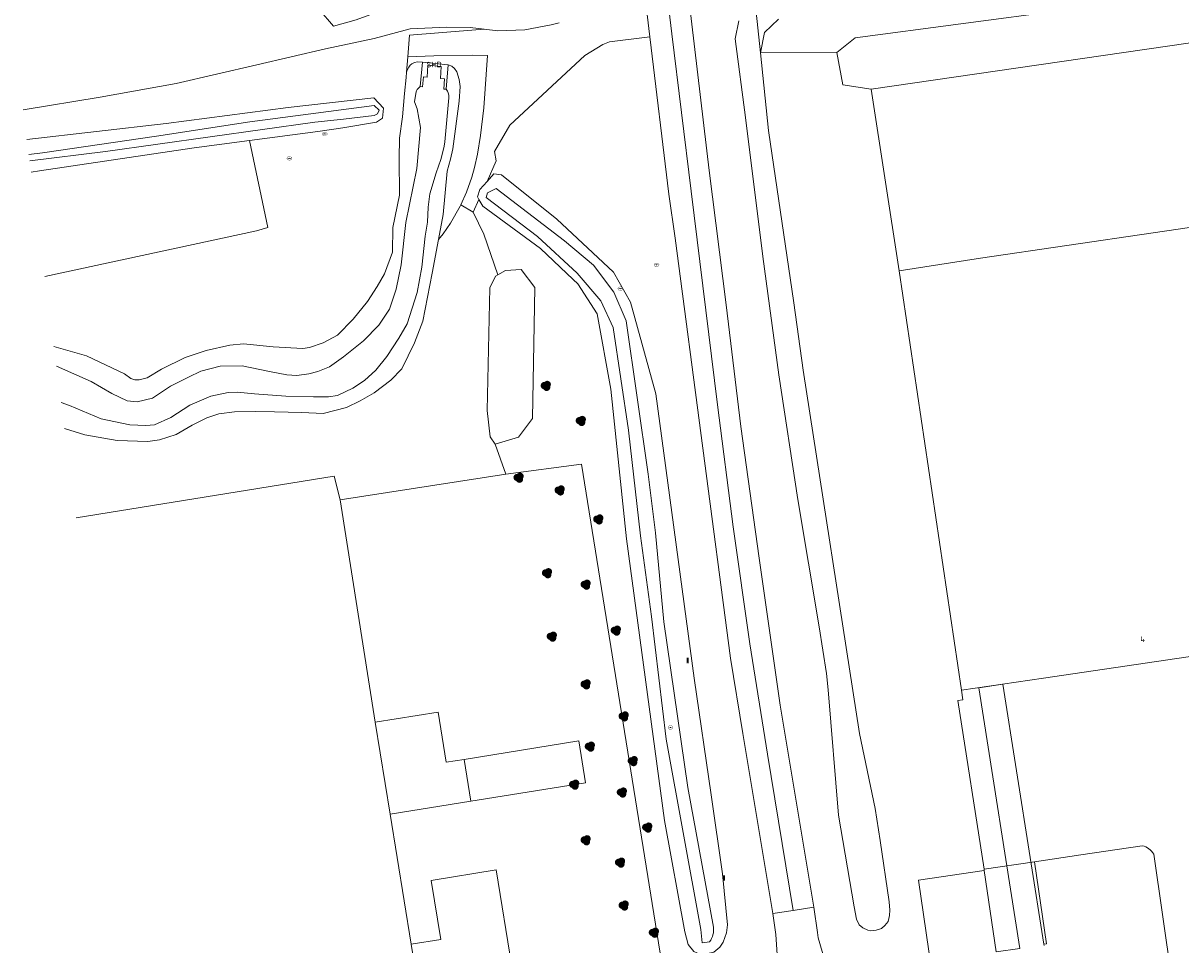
# Model space of a CAD drawing. Header units: metres. Extents: x 207155 to 208055, y 377332 to 379032.
# Tile 43 of 59: x 207213 to 207405, y 378440 to 378593. Entities that reach past the tile are written whole.
import ezdxf
from ezdxf.enums import TextEntityAlignment as Align

# ---------------------------------------------------------------- set-up
doc = ezdxf.new("R2010")
doc.units = ezdxf.units.M
for name, color, linetype, lineweight in [('GB', 1, 'Continuous', 25), ('GB11', 1, 'Continuous', 25), ('GMV', 7, 'Continuous', 25), ('GP1', 7, 'Continuous', 25), ('LSHD', 34, 'Continuous', 25)]:
    doc.layers.add(name, color=color, linetype=linetype, lineweight=lineweight)
for name, color, linetype in [('NAR', 7, 'Continuous'), ('PPAL', 232, 'Continuous'), ('PPUT', 232, 'Continuous'), ('PVGO', 62, 'Continuous'), ('SHD', 7, 'Continuous')]:
    doc.layers.add(name, color=color, linetype=linetype)
doc.styles.add('ISO', font='isocpeur.ttf', dxfattribs={"height": 1})

# ---------------------------------------------------------------- blocks, each defined once
blk = doc.blocks.new('boom')
at = {"linetype": 'ByBlock', "lineweight": -2}
h = blk.add_hatch(color=0, dxfattribs=at)
h.dxf.hatch_style = 1
h.paths.add_polyline_path([(0.73, -0.11, 0.956633), (-0.2, 0.65, 0.937564), (-0.38, -0.54, 0.879525)])
h.paths.add_polyline_path([(-0.1, 0, -1), (0.1, 0, -1)], flags=16)
at = {"linetype": 'ByBlock', "lineweight": -2, "true_color": 0x4a641a}
h = blk.add_hatch(color=59, dxfattribs=at)
h.dxf.hatch_style = 1
h.paths.add_polyline_path([(0.1, 0, 1), (-0.1, 0, 1)])
at = {"color": 0, "linetype": 'ByBlock', "lineweight": -2}
blk.add_attdef('BOOM', (0.85, 0.35), '', height=0.5, dxfattribs=at)
blk = doc.blocks.new('put')
at = {"linetype": 'ByBlock', "lineweight": -2}
h = blk.add_hatch(color=0, dxfattribs=at)
h.dxf.hatch_style = 1
edge = h.paths.add_edge_path()
edge.add_spline(control_points=[(0.44, 0), (0.44, 0.04), (0.43, 0.09), (0.36, 0.2), (0.28, 0.26), (0.09, 0.32), (-0.02, 0.33), (-0.22, 0.29), (-0.31, 0.24), (-0.42, 0.12), (-0.44, 0.06), (-0.44, -0.06), (-0.42, -0.12), (-0.33, -0.22), (-0.28, -0.26), (-0.1, -0.33), (0.04, -0.33), (0.27, -0.27), (0.37, -0.2), (0.43, -0.08), (0.44, -0.04), (0.44, 0)], knot_values=[0, 0, 0, 0, 0.380029, 0.380029, 1.118666, 1.118666, 1.857303, 1.857303, 2.59594, 2.59594, 3.13294, 3.13294, 3.66994, 3.66994, 4.20694, 4.20694, 5.079565, 5.079565, 5.952189, 5.952189, 6.283185, 6.283185, 6.283185, 6.283185], degree=3, periodic=0)
edge = h.paths.add_edge_path(flags=16)
edge.add_ellipse((0, 0), major_axis=(0.392, 0), ratio=0.689655, start_angle=0, end_angle=360)
h = blk.add_hatch(color=0, dxfattribs=at)
h.dxf.hatch_style = 1
h.paths.add_polyline_path([(-0.1, 0, -0.096396), (-0.09, 0.04), (-0.25, 0.04, 1), (-0.25, -0.04), (-0.09, -0.04, -0.096396)])
at = {"linetype": 'ByBlock', "lineweight": -2, "true_color": 0x681648}
h = blk.add_hatch(color=219, dxfattribs=at)
h.dxf.hatch_style = 1
h.paths.add_polyline_path([(0.1, 0, 1), (-0.1, 0, 1)])
at = {"linetype": 'ByBlock', "lineweight": -2}
h = blk.add_hatch(color=0, dxfattribs=at)
h.dxf.hatch_style = 1
h.paths.add_polyline_path([(0.25, 0.04), (0.09, 0.04, -0.096396), (0.1, 0, -0.096396), (0.09, -0.04), (0.25, -0.04, 1)])
at = {"color": 0, "linetype": 'ByBlock', "lineweight": -2}
blk.add_attdef('PUT', (0.5, 0.35), '', height=0.5, dxfattribs=at)
blk = doc.blocks.new('paal')
at = {"linetype": 'ByBlock', "lineweight": -2}
h = blk.add_hatch(color=0, dxfattribs=at)
h.dxf.hatch_style = 1
h.paths.add_polyline_path([(0.15, 0.8), (-0.15, 0.8), (-0.15, -0.1), (0, -0.1, -0.414214), (-0.1, 0, -1), (0.1, 0, -0.414214), (0, -0.1), (0.15, -0.1)])
at = {"linetype": 'ByBlock', "lineweight": -2, "true_color": 0x681648}
h = blk.add_hatch(color=219, dxfattribs=at)
h.dxf.hatch_style = 1
h.paths.add_polyline_path([(-0.1, 0, 1), (0.1, 0, 1)])
at = {"color": 0, "linetype": 'ByBlock', "lineweight": -2}
blk.add_attdef('PAAL', (0.5, 0.35), '', height=0.5, dxfattribs=at)

msp = doc.modelspace()

# ---------------------------------------------------------------- linework, layer by layer
at = {"layer": 'GB', "linetype": 'Continuous', "lineweight": 13}
for points in [[(207371.492, 378553.915), (207414.39, 378560.229)], [(207381.909, 378484.437), (207429.445, 378491.424)], [(207285.994, 378470.986), (207283.022, 378470.507), (207281.684, 378478.81), (207271.279, 378477.133)], [(207271.279, 378477.133), (207273.731, 378461.92)], [(207287.107, 378464.075), (207285.994, 378470.986)], [(207273.731, 378461.92), (207287.107, 378464.075)], [(207291.302, 378452.705), (207280.523, 378450.955)], [(207291.302, 378452.705), (207296.501, 378420.687)], [(207280.523, 378450.955), (207282.11, 378441.183), (207277.204, 378440.386)], [(207279.709, 378424.96), (207277.204, 378440.386)]]:
    msp.add_lwpolyline(points, dxfattribs=at)
at = {"layer": 'GB11', "linetype": 'Continuous', "lineweight": 13}
for points in [[(207357.988, 378551.819), (207371.492, 378553.915)], [(207368.315, 378482.43), (207357.988, 378551.819)], [(207368.315, 378482.43), (207381.909, 378484.437)]]:
    msp.add_lwpolyline(points, dxfattribs=at)
at = {"layer": 'GMV', "linetype": 'Continuous', "lineweight": 13}
for points in [[(207343.882, 378446.516), (207338.292, 378479.984), (207334.851, 378504.29), (207331.787, 378526.099), (207329.359, 378546.193), (207326.527, 378568.436), (207321.672, 378609.496), (207321.301, 378612.643)], [(207320.393, 378591.073), (207317.82, 378612.266)], [(207316.738, 378590.577), (207314.881, 378605.901)], [(207265.147, 378599.445), (207269.054, 378602.179), (207271.642, 378603.743), (207274.673, 378601.131), (207276.569, 378598.375), (207273.23, 378595.277), (207268.12, 378593.363), (207264.354, 378592.344), (207262.004, 378595.078), (207265.147, 378599.445)], [(207350.721, 378590.413), (207403.228, 378597.395)], [(207335.026, 378587.905), (207334.149, 378596.206)], [(207335.739, 378591.296), (207338.027, 378593.5)], [(207212.967, 378578.475), (207225.712, 378580.558), (207238.311, 378582.843), (207251.636, 378585.946), (207263.046, 378588.557), (207271.111, 378590.307), (207277.042, 378591.9), (207283.118, 378592.152), (207286.991, 378592.122), (207289.283, 378591.847)], [(207289.283, 378591.847), (207276.954, 378590.868)], [(207289.283, 378591.847), (207291.575, 378591.572)], [(207291.575, 378591.572), (207296.056, 378591.746)], [(207296.056, 378591.746), (207300.385, 378592.569)], [(207300.385, 378592.569), (207301.742, 378592.902)], [(207330.851, 378590.252), (207331.486, 378593.21)], [(207353.401, 378581.891), (207426.796, 378592.534)], [(207276.648, 378587.263), (207276.954, 378590.868)], [(207310.042, 378589.766), (207308.94, 378589.284)], [(207316.738, 378590.577), (207310.042, 378589.766)], [(207316.738, 378590.577), (207319.893, 378564.533)], [(207320.393, 378591.073), (207323.548, 378565.029)], [(207332.563, 378577.192), (207330.851, 378590.252)], [(207335.026, 378587.905), (207335.739, 378591.296)], [(207347.717, 378587.983), (207350.721, 378590.413)], [(207308.94, 378589.284), (207305.993, 378587.496)], [(207347.717, 378587.983), (207335.026, 378587.905)], [(207335.026, 378587.905), (207336.381, 378575.085)], [(207348.702, 378582.597), (207347.717, 378587.983)], [(207276.648, 378587.263), (207276.431, 378584.708)], [(207280.984, 378587.441), (207276.648, 378587.263)], [(207276.821, 378585.534), (207277.045, 378585.888)], [(207277.045, 378585.888), (207277.324, 378586.118)], [(207277.324, 378586.118), (207277.757, 378586.316)], [(207277.757, 378586.316), (207278.263, 378586.424)], [(207278.263, 378586.424), (207279.068, 378586.38)], [(207279.068, 378586.38), (207278.69, 378582.322)], [(207279.068, 378586.38), (207283.322, 378585.951)], [(207279.874, 378583.887), (207279.967, 378585.887)], [(207279.967, 378585.887), (207282.171, 378585.665)], [(207287.311, 378587.529), (207280.984, 378587.441)], [(207282.171, 378585.665), (207282.054, 378583.687)], [(207283.322, 378585.951), (207282.994, 378581.889)], [(207283.322, 378585.951), (207283.937, 378585.735)], [(207283.937, 378585.735), (207284.414, 378585.349)], [(207289.876, 378587.472), (207287.311, 378587.529)], [(207289.22, 378578.839), (207289.876, 378587.472)], [(207305.993, 378587.496), (207293.568, 378575.966)], [(207276.357, 378583.837), (207276.125, 378581.193)], [(207276.431, 378584.708), (207276.357, 378583.837)], [(207276.431, 378584.708), (207276.602, 378585.139)], [(207276.602, 378585.139), (207276.821, 378585.534)], [(207279.088, 378582.285), (207279.242, 378583.933)], [(207279.242, 378583.933), (207279.874, 378583.887)], [(207284.414, 378585.349), (207284.786, 378584.759)], [(207284.786, 378584.759), (207285.184, 378583.484)], [(207278.117, 378581.655), (207278.202, 378581.845)], [(207278.202, 378581.845), (207278.295, 378581.969)], [(207278.295, 378581.969), (207278.69, 378582.322)], [(207278.69, 378582.322), (207279.088, 378582.285)], [(207282.054, 378583.687), (207282.734, 378583.637)], [(207282.734, 378583.637), (207282.595, 378581.921)], [(207282.595, 378581.921), (207282.994, 378581.889)], [(207283.246, 378581.562), (207282.994, 378581.889)], [(207285.184, 378583.484), (207285.317, 378582.359)], [(207285.317, 378582.359), (207285.187, 378579.896)], [(207353.401, 378581.891), (207348.702, 378582.597)], [(207357.988, 378551.819), (207353.401, 378581.891)], [(207250.449, 378573.411), (207261.748, 378574.925), (207265.91, 378575.482), (207271.47, 378576.472), (207272.458, 378577.12), (207272.611, 378578.781), (207271.043, 378580.486), (207256.832, 378578.862), (207236.637, 378576.243), (207213.603, 378573.596)], [(207276.125, 378581.193), (207275.775, 378577.325)], [(207277.782, 378579.815), (207277.977, 378581.183)], [(207277.977, 378581.183), (207278.038, 378581.475)], [(207278.038, 378581.475), (207278.117, 378581.655)], [(207282.761, 378573.191), (207283.437, 378580.453)], [(207283.359, 378581.298), (207283.246, 378581.562)], [(207283.43, 378580.929), (207283.359, 378581.298)], [(207283.437, 378580.453), (207283.43, 378580.929)], [(207285.187, 378579.896), (207284.123, 378572.015)], [(207213.93, 378571.088), (207216.155, 378571.364), (207235.019, 378574.107), (207250.493, 378576.476), (207271.065, 378579.223), (207271.918, 378578.441), (207271.649, 378577.827), (207271.077, 378577.539), (207266.015, 378576.942), (207261.268, 378576.435), (207226.616, 378571.576)], [(207277.782, 378579.815), (207278.191, 378578.625), (207278.731, 378575.586), (207278.148, 378568.785), (207276.342, 378559.866), (207275.533, 378552.808), (207274.737, 378548.79), (207273.63, 378545.477), (207271.872, 378542.872), (207269.305, 378540.243), (207266.032, 378537.591), (207263.677, 378535.979), (207261.743, 378535.202), (207260.253, 378534.789), (207258.294, 378534.509), (207256.623, 378534.645), (207253.779, 378535.202), (207249.239, 378536.131), (207245.583, 378536.064), (207242.369, 378535.239), (207240.356, 378534.227), (207237.348, 378532.749), (207234.365, 378530.774), (207231.831, 378530.155), (207230.212, 378530.317), (207227.631, 378531.553), (207224.244, 378533.548), (207218.499, 378536.045)], [(207288.671, 378574.254), (207289.22, 378578.839)], [(207275.775, 378577.325), (207275.278, 378573.789)], [(207335.445, 378554.192), (207332.563, 378577.192)], [(207288.212, 378571.169), (207288.671, 378574.254)], [(207293.568, 378575.966), (207290.984, 378571.596)], [(207336.381, 378575.085), (207340.585, 378546.56)], [(207214.309, 378568.185), (207215.659, 378568.381), (207241.279, 378572.182), (207250.449, 378573.411)], [(207250.449, 378573.411), (207253.499, 378559.008), (207251.625, 378558.454), (207216.564, 378550.887)], [(207218.072, 378539.319), (207223.47, 378537.77), (207229.765, 378534.785), (207230.822, 378533.999), (207231.436, 378533.812), (207232.188, 378533.779), (207233.51, 378534.143), (207235.896, 378535.579), (207239.772, 378537.518), (207243.262, 378538.643), (207247.197, 378539.552), (207249.456, 378539.744), (207254.369, 378539.252), (207259.283, 378539.006), (207260.374, 378539.171), (207262.665, 378539.932), (207264.988, 378541.214), (207267.592, 378543.817), (207269.982, 378546.789), (207271.572, 378549.226), (207272.777, 378551.326), (207274.14, 378554.916), (207274.184, 378559.032), (207275.292, 378564.373), (207275.207, 378570.406), (207275.278, 378573.789)], [(207282.396, 378571.31), (207282.655, 378572.501)], [(207282.655, 378572.501), (207282.761, 378573.191)], [(207226.616, 378571.576), (207214.063, 378570.067)], [(207282.123, 378570.256), (207282.396, 378571.31)], [(207283.733, 378570.311), (207283.2, 378568.339)], [(207284.123, 378572.015), (207283.733, 378570.311)], [(207287.684, 378568.962), (207288.212, 378571.169)], [(207290.984, 378571.596), (207291.3, 378570.046)], [(207281.355, 378568.07), (207282.123, 378570.256)], [(207287.265, 378567.316), (207287.684, 378568.962)], [(207289.779, 378566.641), (207291.3, 378570.046)], [(207219.28, 378530.06), (207220.643, 378529.531), (207225.904, 378527.321), (207230.631, 378526.338), (207233.254, 378526.222), (207234.695, 378526.346), (207237.399, 378527.545), (207240.539, 378529.593), (207244.045, 378531.117), (207246.935, 378531.722), (207248.409, 378531.779), (207251.296, 378531.493), (207256.486, 378531.077), (207261.032, 378530.97), (207263.52, 378530.962), (207264.995, 378531.234), (207267.579, 378532.424), (207269.488, 378533.677), (207271.337, 378535.422), (207273.156, 378537.689), (207275.193, 378540.705), (207276.528, 378543.097), (207278.185, 378548.233), (207278.991, 378552.451), (207279.542, 378557.573), (207279.9, 378559.913), (207280.037, 378562.364), (207280.302, 378564.611), (207281.355, 378568.07)], [(207281.753, 378557.024), (207282.515, 378561.163), (207283.2, 378568.339)], [(207286.352, 378564.841), (207287.265, 378567.316)], [(207288.565, 378565.313), (207289.779, 378566.641)], [(207290.927, 378567.896), (207289.779, 378566.641)], [(207292.193, 378567.738), (207290.927, 378567.896)], [(207301.321, 378560.366), (207292.193, 378567.738)], [(207285.415, 378562.759), (207286.352, 378564.841)], [(207288.171, 378564.086), (207288.565, 378565.313)], [(207289.608, 378563.977), (207289.867, 378564.77)], [(207289.867, 378564.77), (207291.275, 378565.463)], [(207291.275, 378565.463), (207302.625, 378556.815)], [(207323.548, 378565.029), (207327.943, 378529.641), (207330.509, 378509.473), (207333.31, 378490.12), (207336.222, 378471.852), (207340.487, 378445.985)], [(207285.415, 378562.759), (207285.317, 378562.541)], [(207285.415, 378562.759), (207287.502, 378561.542)], [(207287.502, 378561.542), (207288.436, 378563.633)], [(207288.436, 378563.633), (207288.171, 378564.086)], [(207289.072, 378562.543), (207288.436, 378563.633)], [(207298.127, 378557.529), (207289.608, 378563.977)], [(207320.948, 378557.232), (207319.893, 378564.533)], [(207285.317, 378562.541), (207283.704, 378559.757)], [(207289.219, 378557.921), (207287.502, 378561.542)], [(207298.616, 378555.564), (207289.072, 378562.543)], [(207283.704, 378559.757), (207282.51, 378557.939)], [(207310.709, 378551.615), (207301.321, 378560.366)], [(207219.84, 378525.765), (207223.167, 378524.724), (207228.531, 378523.771), (207233.622, 378523.616), (207235.535, 378523.886), (207238.28, 378524.73), (207240.957, 378526.288), (207243.38, 378527.501), (207245.387, 378528.186), (207247.968, 378528.523), (207251.355, 378528.535), (207254.603, 378528.479), (207259.123, 378528.381), (207262.647, 378528.245), (207266.507, 378529.228), (207268.75, 378530.341), (207271.076, 378531.66), (207273.82, 378533.725), (207275.65, 378535.626), (207277.779, 378539.932), (207279.145, 378543.522), (207280.668, 378551.428), (207281.753, 378557.024)], [(207282.51, 378557.939), (207281.753, 378557.024)], [(207291.563, 378551.173), (207289.219, 378557.921)], [(207304.684, 378551.43), (207298.127, 378557.529)], [(207337.092, 378445.454), (207332.128, 378475.273), (207330.077, 378487.725), (207320.948, 378557.232)], [(207304.043, 378550.393), (207298.616, 378555.564)], [(207302.625, 378556.815), (207307.397, 378552.758)], [(207338.116, 378534.612), (207335.445, 378554.192)], [(207291.198, 378550.967), (207291.563, 378551.173)], [(207292.816, 378551.877), (207291.563, 378551.173)], [(207295.432, 378552.045), (207292.816, 378551.877)], [(207297.678, 378549.077), (207295.432, 378552.045)], [(207308.636, 378546.889), (207304.684, 378551.43)], [(207307.397, 378552.758), (207310.752, 378548.328)], [(207313.536, 378546.636), (207310.709, 378551.615)], [(207290.248, 378549.024), (207291.198, 378550.967)], [(207304.79, 378549.682), (207304.043, 378550.393)], [(207308.031, 378544.744), (207304.79, 378549.682)], [(207289.808, 378528.715), (207290.248, 378549.024)], [(207297.306, 378527.396), (207297.678, 378549.077)], [(207310.752, 378548.328), (207312.8, 378543.564)], [(207310.646, 378542.452), (207308.636, 378546.889)], [(207317.729, 378531.498), (207313.536, 378546.636)], [(207340.585, 378546.56), (207342.13, 378535.408)], [(207310.25, 378532.274), (207308.031, 378544.744)], [(207312.8, 378543.564), (207316.468, 378518.181)], [(207313.224, 378525.495), (207310.646, 378542.452)], [(207341.244, 378513.97), (207338.116, 378534.612)], [(207342.13, 378535.408), (207351.468, 378475.258)], [(207312.839, 378507.503), (207310.25, 378532.274)], [(207324.08, 378484.448), (207317.729, 378531.498)], [(207290.289, 378524.369), (207289.808, 378528.715)], [(207294.993, 378524.294), (207297.306, 378527.396)], [(207291.097, 378523.129), (207290.289, 378524.369)], [(207291.097, 378523.129), (207294.993, 378524.294)], [(207315.198, 378507.974), (207313.224, 378525.495)], [(207291.097, 378523.129), (207292.89, 378518.173)], [(207291.967, 378388.249), (207291.653, 378390.263), (207308.654, 378392.856), (207323.029, 378400.046), (207315.817, 378414.645), (207320.088, 378416.701), (207320.963, 378417.729), (207321.478, 378419.22), (207321.481, 378420.036), (207305.428, 378519.87), (207292.89, 378518.173)], [(207221.772, 378510.95), (207264.469, 378517.839)], [(207264.469, 378517.839), (207265.433, 378513.939)], [(207265.433, 378513.939), (207292.89, 378518.173)], [(207316.468, 378518.181), (207317.675, 378508.47)], [(207344.786, 378492.9), (207341.244, 378513.97)], [(207319.182, 378460.865), (207312.839, 378507.503)], [(207317.005, 378494.634), (207315.198, 378507.974)], [(207317.675, 378508.47), (207319.03, 378493.732)], [(207319.437, 378474.346), (207317.005, 378494.634)], [(207319.03, 378493.732), (207323.024, 378466.312)], [(207345.958, 378485.185), (207344.786, 378492.9)], [(207326.904, 378465.14), (207324.08, 378484.448)], [(207346.256, 378482.494), (207345.958, 378485.185)], [(207347.954, 378461.774), (207346.256, 378482.494)], [(207368.55, 378480.834), (207368.315, 378482.43)], [(207372.067, 378452.798), (207367.749, 378480.71), (207368.55, 378480.834)], [(207350.57, 378446.586), (207350.927, 378444.551), (207351.399, 378443.619), (207351.975, 378443.109), (207352.825, 378442.743), (207353.309, 378442.639), (207354.212, 378442.73), (207355.063, 378442.992), (207355.652, 378443.502), (207356.201, 378444.142), (207356.424, 378445.123), (207356.476, 378446.052), (207356.371, 378447.438), (207354.892, 378457.544), (207354.054, 378462.864), (207351.468, 378475.258)], [(207325.181, 378442.833), (207319.437, 378474.346)], [(207323.024, 378466.312), (207327.271, 378443.218)], [(207328.744, 378452.027), (207326.904, 378465.14)], [(207350.57, 378446.586), (207347.954, 378461.774)], [(207319.182, 378460.865), (207322.529, 378442.471), (207323.091, 378440.333), (207323.994, 378439.172), (207324.983, 378438.764), (207325.8, 378438.764), (207327.306, 378439.108), (207328.316, 378439.903), (207328.875, 378440.762), (207329.413, 378442.266), (207329.585, 378443.62), (207328.744, 378452.027)], [(207398.267, 378456.706), (207388.102, 378455.19)], [(207403.13, 378434.93), (207400.17, 378455.291)], [(207380.394, 378454.04), (207372.067, 378452.798)], [(207388.102, 378455.19), (207380.394, 378454.04)], [(207380.394, 378454.04), (207382.393, 378440.479), (207381.977, 378440.405)], [(207361.236, 378450.971), (207372.102, 378452.573)], [(207372.102, 378452.573), (207372.067, 378452.798)], [(207372.102, 378452.573), (207374.085, 378439.113), (207378, 378439.69)], [(207361.236, 378450.971), (207364.603, 378427.886)], [(207337.092, 378445.454), (207340.487, 378445.985)], [(207340.487, 378445.985), (207343.882, 378446.516)], [(207343.882, 378446.516), (207344.466, 378442.313), (207344.618, 378441.428), (207345.254, 378439.207), (207347.542, 378431.408)], [(207338.368, 378430.484), (207337.591, 378442.002), (207337.092, 378445.454)], [(207325.181, 378442.833), (207325.37, 378440.618), (207326.619, 378440.818)], [(207381.977, 378440.405), (207382.009, 378440.204)]]:
    msp.add_lwpolyline(points, dxfattribs=at)
for points in [[(207398.267, 378456.706, -0.2031722), (207400.17, 378455.291)], [(207327.271, 378443.218, -0.1974188), (207326.619, 378440.818)]]:
    msp.add_lwpolyline(points, format="xyb", dxfattribs=at)
at = {"layer": 'GP1', "linetype": 'Continuous', "lineweight": 13}
for points in [[(207371.186, 378482.854), (207375.183, 378483.444)], [(207378, 378439.69), (207371.186, 378482.854)], [(207375.183, 378483.444), (207381.977, 378440.405)], [(207287.107, 378464.075), (207306.063, 378467.129), (207304.949, 378474.04), (207285.994, 378470.986)]]:
    msp.add_lwpolyline(points, dxfattribs=at)
at = {"layer": 'LSHD', "linetype": 'Continuous', "lineweight": 13}
for points in [[(207271.279, 378477.133), (207265.433, 378513.939)], [(207277.204, 378440.386), (207273.731, 378461.92)]]:
    msp.add_lwpolyline(points, dxfattribs=at)

# ---------------------------------------------------------------- block references
at = {"layer": 'PPAL', "linetype": 'Continuous', "lineweight": 13}
for p in [(207323, 378487), (207329, 378451)]:
    msp.add_blockref('paal', p, dxfattribs=at)
at = {"layer": 'PPUT', "linetype": 'Continuous', "lineweight": 13}
for p in [(207262.891, 378574.497), (207257.06, 378570.46), (207317.84, 378552.829), (207311.86, 378548.89), (207320.15, 378476.27)]:
    msp.add_blockref('put', p, dxfattribs=at)
at = {"layer": 'PVGO', "linetype": 'Continuous', "lineweight": 13}
for p in [(207299.5, 378532.8), (207305.3, 378527), (207295, 378517.6), (207301.8, 378515.5), (207308.2, 378510.7), (207299.7, 378501.8), (207306.1, 378499.9), (207300.5, 378491.3), (207311.1, 378492.3), (207306.1, 378483.4), (207312.4, 378478.1), (207306.8, 378473.1), (207313.9, 378470.7), (207304.2, 378466.8), (207312.1, 378465.5), (207316.3, 378459.7), (207306.1, 378457.6), (207311.8, 378453.9), (207312.4, 378446.8), (207317.4, 378442.3)]:
    msp.add_blockref('boom', p, dxfattribs=at)

# ---------------------------------------------------------------- texts
at = {"layer": 'NAR', "linetype": 'Continuous', "lineweight": 13, "style": 'ISO'}
msp.add_text('4', height=1, rotation=8.4, dxfattribs=at).set_placement((207398.3, 378490.885), align=Align.MIDDLE_CENTER)
at = {"layer": 'SHD', "linetype": 'Continuous', "lineweight": 13, "style": 'ISO'}
msp.add_text('SHD', height=0.9, dxfattribs=at).set_placement((207281.006, 378585.984), align=Align.MIDDLE_CENTER)

doc.saveas('drawing.dxf')
